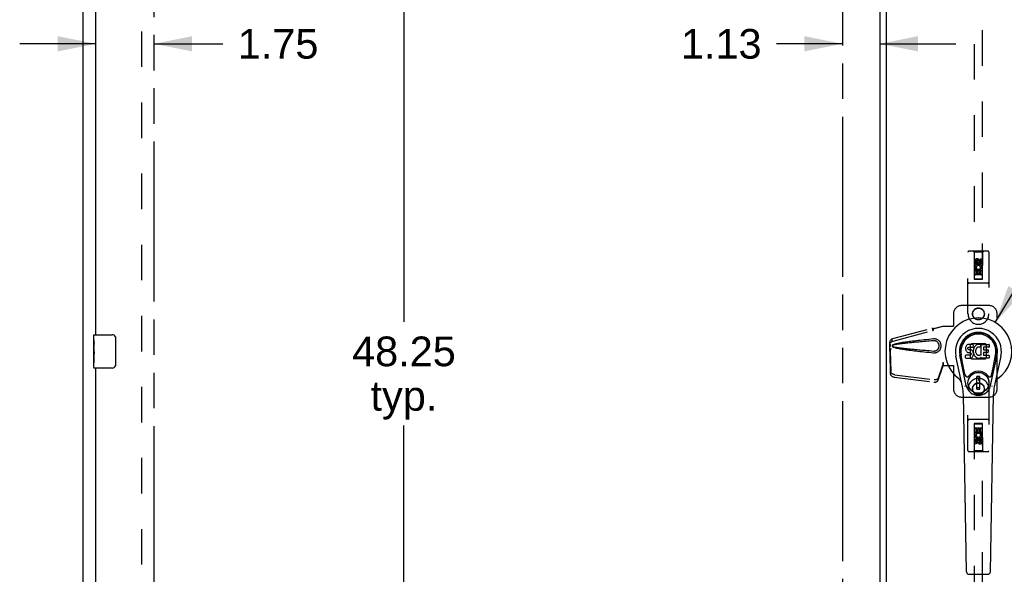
# Model space of a CAD drawing. Header units: inches. Extents: x 0 to 194, y 0 to 126.
# Tile 6 of 15: x 38 to 68, y 58 to 75. Entities that reach past the tile are written whole.
import ezdxf

# ---------------------------------------------------------------- set-up
doc = ezdxf.new("R2010")
doc.units = ezdxf.units.IN
doc.header["$LTSCALE"] = 10.674419
doc.header["$MEASUREMENT"] = 0
doc.linetypes.add('HIDDEN', pattern=[0.2, 0.1, -0.1])
doc.linetypes.add('PHANTOM', pattern=[0.8, 0.45, -0.05, 0.1, -0.05, 0.1, -0.05])
doc.layers.get('0').update_dxf_attribs({"linetype": 'CONTINUOUS'})
for name, color, linetype in [('02___PRT_ALL_AXES', 7, 'CONTINUOUS'), ('AVAILABLE_DOOR_SPACE', 7, 'CONTINUOUS'), ('DEFAULT_2', 8, 'HIDDEN'), ('DIMENSIONS', 7, 'CONTINUOUS')]:
    doc.layers.add(name, color=color, linetype=linetype)
doc.styles.get("Standard").update_dxf_attribs({"font": 'arial.ttf'})
doc.dimstyles.new('DIMSTYLE_3', dxfattribs={"dimtxt": 0.890486, "dimasz": 1.141649, "dimexe": 0.09, "dimexo": 0.07, "dimgap": 0.039, "dimtad": 0, "dimtih": 1, "dimtoh": 1, "dimzin": 4, "dimdsep": 46, "dimtxsty": 'Standard', "dimblk": '_FILLED', "dimblk1": '_FILLED', "dimblk2": '_FILLED', "dimcen": 0.09, "dimazin": 1, "dimtfac": 1, "dimtdec": 3, "dimtofl": 0, "dimtmove": 0, "dimatfit": 3, "dimldrblk": '_FILLED', "dimfxl": 1, "dimtolj": 1, "dimtzin": 4, "dimarcsym": 0})
doc.dimstyles.get("Standard").update_dxf_attribs({"dimtxt": 0.970402, "dimasz": 1.141649, "dimexe": 0.09, "dimexo": 0.07, "dimgap": 0.09, "dimtad": 0, "dimtih": 1, "dimtoh": 1, "dimdec": 3, "dimzin": 4, "dimdsep": 46, "dimtxsty": 'Standard', "dimblk": '_FILLED', "dimblk1": '_FILLED', "dimblk2": '_FILLED', "dimcen": 0.09, "dimadec": 3, "dimazin": 1, "dimtp": 0.001, "dimtm": 0.001, "dimtfac": 1, "dimtdec": 3, "dimtofl": 0, "dimtmove": 0, "dimatfit": 3, "dimldrblk": '_FILLED', "dimfxl": 1, "dimtolj": 1, "dimtzin": 4, "dimarcsym": 0})

# ---------------------------------------------------------------- blocks, each defined once
blk = doc.blocks.new('_FILLED')
at = {"color": 0, "linetype": 'ByBlock'}
blk.add_solid([(0, 0), (-1, 0.2), (-1, -0.2)], dxfattribs=at)
blk = doc.blocks.new('*D16')
at = {"layer": 'DIMENSIONS', "color": 2, "linetype": 'Continuous'}
for p, q in [((62.714, 74.073), (60.735, 74.073)), ((63.839, 74.073), (66.123, 74.073))]:
    blk.add_line(p, q, dxfattribs=at)
at = {"layer": 'DIMENSIONS', "color": 2, "linetype": 'Continuous', "xscale": 1.1416490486, "yscale": 1.1416490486, "zscale": 1.1416490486}
blk.add_blockref('_FILLED', (62.714, 74.073), dxfattribs=at)
at = {"layer": 'DIMENSIONS', "color": 2, "linetype": 'Continuous', "xscale": 1.1416490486, "yscale": 1.1416490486, "zscale": 1.1416490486, "rotation": 180}
blk.add_blockref('_FILLED', (63.839, 74.073), dxfattribs=at)
at = {"layer": 'DIMENSIONS', "color": 2, "linetype": 'Continuous', "insert": (60.29, 74.518), "char_height": 0.8905, "width": 2.41987, "attachment_point": 3, "line_spacing_factor": 0.9}
blk.add_mtext('1.13', dxfattribs=at)
blk = doc.blocks.new('*D18')
at = {"layer": 'DIMENSIONS', "color": 2, "linetype": 'Continuous'}
for p, q in [((40.308, 73.046), (40.308, 77.378)), ((40.308, 74.073), (38.025, 74.073)), ((42.058, 74.073), (44.124, 74.073))]:
    blk.add_line(p, q, dxfattribs=at)
at = {"layer": 'DIMENSIONS', "color": 2, "linetype": 'Continuous', "xscale": 1.1416490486, "yscale": 1.1416490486, "zscale": 1.1416490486}
blk.add_blockref('_FILLED', (40.308, 74.073), dxfattribs=at)
at = {"layer": 'DIMENSIONS', "color": 2, "linetype": 'Continuous', "xscale": 1.1416490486, "yscale": 1.1416490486, "zscale": 1.1416490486, "rotation": 180}
blk.add_blockref('_FILLED', (42.058, 74.073), dxfattribs=at)
at = {"layer": 'DIMENSIONS', "color": 2, "linetype": 'Continuous', "insert": (44.569, 74.518), "char_height": 0.8905, "width": 2.41987, "attachment_point": 1, "line_spacing_factor": 0.9}
blk.add_mtext('1.75', dxfattribs=at)
blk = doc.blocks.new('*D21')
at = {"layer": 'DIMENSIONS', "color": 2, "linetype": 'Continuous'}
for p, q in [((49.557, 88.963), (49.557, 65.728)), ((49.557, 40.713), (49.557, 62.612))]:
    blk.add_line(p, q, dxfattribs=at)
at = {"layer": 'DIMENSIONS', "color": 2, "linetype": 'Continuous', "xscale": 1.1416490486, "yscale": 1.1416490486, "zscale": 1.1416490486}
for p, rotation in [((49.557, 88.963), 90), ((49.557, 40.713), 270)]:
    blk.add_blockref('_FILLED', p, dxfattribs=dict(at, rotation=rotation))
at = {"layer": 'DIMENSIONS', "color": 2, "linetype": 'Continuous', "insert": (49.557, 65.283), "char_height": 0.8905, "width": 3.11174, "attachment_point": 2, "line_spacing_factor": 0.9}
blk.add_mtext('48.25\\Ptyp.', dxfattribs=at)

msp = doc.modelspace()

# ---------------------------------------------------------------- linework, layer by layer
at = {"color": 3, "linetype": 'Continuous'}
for p, q in [((39.933, 32.942), (39.933, 92.734)), ((63.839, 89.064), (63.839, 40.612)), ((64.027, 88.929), (64.027, 40.747)), ((40.308, 65.338), (40.308, 84.588)), ((40.308, 45.088), (40.308, 64.338))]:
    msp.add_line(p, q, dxfattribs=at)
at = {"color": 7, "linetype": 'Continuous'}
for p, q in [((40.248, 65.177), (40.248, 65.323)), ((40.263, 65.338), (40.803, 65.338)), ((40.903, 65.238), (40.903, 64.438)), ((66.442, 65.018), (66.428, 64.998)), ((66.45, 65.026), (66.442, 65.018)), ((66.46, 65.032), (66.45, 65.026)), ((66.481, 65.042), (66.46, 65.032)), ((66.505, 65.049), (66.481, 65.042)), ((66.644, 65.049), (66.505, 65.049)), ((66.646, 65.006), (66.644, 65.049)), ((66.722, 65.019), (66.706, 65.004)), ((66.74, 65.032), (66.722, 65.019)), ((66.761, 65.041), (66.74, 65.032)), ((66.782, 65.046), (66.761, 65.041)), ((66.805, 65.048), (66.782, 65.046)), ((66.827, 65.047), (66.805, 65.048)), ((66.838, 65.046), (66.827, 65.047)), ((66.849, 65.042), (66.838, 65.046)), ((66.869, 65.025), (66.843, 64.957)), ((66.867, 65.03), (66.849, 65.042)), ((66.878, 64.722), (66.878, 65.047)), ((66.878, 65.047), (67.114, 65.047)), ((67.119, 65.043), (67.119, 64.968)), ((40.248, 64.919), (40.248, 64.953)), ((40.248, 64.722), (40.248, 64.754)), ((66.432, 63.815), (66.239, 64.719)), ((66.288, 64.493), (66.243, 64.72)), ((66.355, 64.346), (66.281, 64.727)), ((66.413, 64.952), (66.412, 64.928)), ((66.412, 64.928), (66.412, 64.905)), ((66.412, 64.905), (66.416, 64.881)), ((66.419, 64.975), (66.413, 64.952)), ((66.414, 64.643), (66.414, 64.717)), ((66.416, 64.881), (66.425, 64.859)), ((66.428, 64.998), (66.419, 64.975)), ((66.478, 64.723), (66.419, 64.722)), ((66.425, 64.859), (66.438, 64.839)), ((66.438, 64.839), (66.454, 64.821)), ((66.454, 64.821), (66.474, 64.808)), ((66.474, 64.808), (66.485, 64.804)), ((66.539, 64.723), (66.478, 64.723)), ((66.483, 64.932), (66.485, 64.947)), ((66.483, 64.917), (66.483, 64.932)), ((66.483, 64.909), (66.483, 64.917)), ((66.486, 64.902), (66.483, 64.909)), ((66.485, 64.947), (66.489, 64.953)), ((66.485, 64.804), (66.497, 64.802)), ((66.49, 64.896), (66.486, 64.902)), ((66.489, 64.953), (66.494, 64.958)), ((66.496, 64.892), (66.49, 64.896)), ((66.494, 64.958), (66.509, 64.963)), ((66.511, 64.888), (66.496, 64.892)), ((66.497, 64.802), (66.544, 64.802)), ((66.509, 64.963), (66.524, 64.964)), ((66.535, 64.888), (66.511, 64.888)), ((66.524, 64.964), (66.636, 64.964)), ((66.559, 64.887), (66.535, 64.888)), ((66.554, 64.724), (66.539, 64.723)), ((66.544, 64.802), (66.552, 64.801)), ((66.552, 64.801), (66.559, 64.798)), ((66.56, 64.727), (66.554, 64.724)), ((66.582, 64.882), (66.559, 64.887)), ((66.559, 64.798), (66.565, 64.794)), ((66.566, 64.733), (66.56, 64.727)), ((66.565, 64.794), (66.57, 64.788)), ((66.575, 64.745), (66.566, 64.733)), ((66.57, 64.788), (66.576, 64.774)), ((66.578, 64.752), (66.575, 64.745)), ((66.576, 64.774), (66.579, 64.759)), ((66.579, 64.759), (66.578, 64.752)), ((66.593, 64.877), (66.582, 64.882)), ((66.603, 64.87), (66.593, 64.877)), ((66.62, 64.853), (66.603, 64.87)), ((66.633, 64.833), (66.62, 64.853)), ((66.643, 64.811), (66.633, 64.833)), ((66.635, 64.695), (66.644, 64.717)), ((66.636, 64.964), (66.642, 64.964)), ((66.642, 64.964), (66.644, 64.97)), ((66.649, 64.788), (66.643, 64.811)), ((66.644, 64.97), (66.645, 64.983)), ((66.648, 64.885), (66.644, 64.841)), ((66.644, 64.841), (66.645, 64.819)), ((66.644, 64.717), (66.65, 64.74)), ((66.645, 64.983), (66.646, 65.006)), ((66.645, 64.819), (66.648, 64.797)), ((66.653, 64.907), (66.648, 64.885)), ((66.648, 64.797), (66.652, 64.775)), ((66.652, 64.764), (66.649, 64.788)), ((66.65, 64.74), (66.652, 64.764)), ((66.652, 64.775), (66.66, 64.754)), ((66.659, 64.929), (66.653, 64.907)), ((66.667, 64.949), (66.659, 64.929)), ((66.66, 64.754), (66.681, 64.714)), ((66.678, 64.969), (66.667, 64.949)), ((66.691, 64.987), (66.678, 64.969)), ((66.706, 65.004), (66.691, 64.987)), ((66.714, 64.857), (66.713, 64.83)), ((66.713, 64.83), (66.715, 64.816)), ((66.717, 64.883), (66.714, 64.857)), ((66.715, 64.816), (66.718, 64.804)), ((66.721, 64.896), (66.717, 64.883)), ((66.718, 64.804), (66.728, 64.779)), ((66.727, 64.908), (66.721, 64.896)), ((66.741, 64.931), (66.727, 64.908)), ((66.728, 64.779), (66.741, 64.756)), ((66.749, 64.941), (66.741, 64.931)), ((66.741, 64.756), (66.75, 64.746)), ((66.76, 64.949), (66.749, 64.941)), ((66.75, 64.746), (66.76, 64.737)), ((66.785, 64.959), (66.76, 64.949)), ((66.76, 64.737), (66.771, 64.729)), ((66.771, 64.729), (66.784, 64.724)), ((66.784, 64.724), (66.797, 64.722)), ((66.798, 64.963), (66.785, 64.959)), ((66.797, 64.722), (66.81, 64.722)), ((66.811, 64.962), (66.798, 64.963)), ((66.81, 64.722), (66.823, 64.724)), ((66.824, 64.959), (66.811, 64.962)), ((66.823, 64.724), (66.836, 64.728)), ((66.837, 64.954), (66.824, 64.959)), ((66.836, 64.728), (66.848, 64.733)), ((66.848, 64.733), (66.859, 64.741)), ((66.866, 64.74), (66.878, 64.722)), ((66.948, 64.959), (66.948, 64.892)), ((66.949, 64.801), (66.949, 64.723)), ((67.114, 64.964), (66.952, 64.964)), ((66.952, 64.887), (67.083, 64.887)), ((67.083, 64.805), (66.953, 64.805)), ((66.953, 64.719), (67.115, 64.719)), ((67.088, 64.883), (67.088, 64.81)), ((67.164, 63.815), (67.356, 64.719)), ((67.24, 64.346), (67.315, 64.727)), ((67.308, 64.493), (67.352, 64.72)), ((40.248, 64.353), (40.248, 64.492)), ((66.321, 63.768), (66.124, 64.694)), ((66.419, 64.638), (66.563, 64.638)), ((66.563, 64.638), (66.575, 64.639)), ((66.575, 64.639), (66.586, 64.643)), ((66.586, 64.643), (66.606, 64.657)), ((66.606, 64.657), (66.623, 64.674)), ((66.623, 64.674), (66.63, 64.684)), ((66.63, 64.684), (66.635, 64.695)), ((66.681, 64.714), (66.693, 64.696)), ((66.693, 64.696), (66.708, 64.679)), ((66.708, 64.679), (66.725, 64.664)), ((66.725, 64.664), (66.742, 64.65)), ((66.742, 64.65), (66.752, 64.645)), ((66.752, 64.645), (66.763, 64.642)), ((66.763, 64.642), (66.784, 64.636)), ((66.784, 64.636), (66.806, 64.634)), ((66.806, 64.634), (66.829, 64.637)), ((66.829, 64.637), (66.85, 64.643)), ((66.85, 64.643), (66.869, 64.655)), ((66.869, 64.655), (66.869, 64.655)), ((66.879, 64.655), (66.869, 64.655)), ((66.879, 64.642), (66.879, 64.655)), ((67.115, 64.638), (66.884, 64.638)), ((67.12, 64.714), (67.12, 64.642)), ((67.472, 64.694), (67.274, 63.768)), ((40.803, 64.338), (40.263, 64.338)), ((66.403, 64.121), (66.355, 64.346)), ((67.192, 64.121), (67.24, 64.346)), ((66.843, 64.08), (66.753, 64.08)), ((66.753, 63.706), (66.753, 64.08)), ((66.753, 64.041), (66.843, 64.041)), ((66.804, 64.041), (66.804, 63.962)), ((66.843, 63.962), (66.804, 63.962)), ((66.843, 63.706), (66.843, 64.08)), ((66.44, 58.222), (66.347, 63.543)), ((66.843, 63.746), (66.753, 63.746)), ((66.753, 63.706), (66.843, 63.706)), ((67.156, 58.222), (67.249, 63.543)), ((66.519, 58.145), (67.077, 58.145))]:
    msp.add_line(p, q, dxfattribs=at)
for points in [[(40.896, 65.274), (40.898, 65.268), (40.9, 65.262), (40.901, 65.256), (40.902, 65.25), (40.903, 65.244), (40.903, 65.238)], [(40.903, 64.438), (40.903, 64.432), (40.902, 64.425), (40.901, 64.419), (40.9, 64.413), (40.898, 64.407), (40.896, 64.402)], [(66.4, 63.785), (66.398, 63.79), (66.396, 63.796), (66.395, 63.802), (66.394, 63.807)], [(67.202, 63.807), (67.201, 63.802), (67.199, 63.796), (67.198, 63.79), (67.196, 63.785)]]:
    msp.add_lwpolyline(points, dxfattribs=at)
for radius in [0.317, 0.313]:
    msp.add_circle((66.798, 63.893), radius, dxfattribs=at)
for centre, radius, start, end in [((66.798, 64.838), 1.004, 305.5066, 234.4934), ((40.263, 65.323), 0.015, 90, 180), ((40.803, 65.238), 0.1, 21.1999, 90), ((66.798, 64.838), 0.689, 347.9703, 192.0297), ((66.798, 64.838), 0.571, 347.9703, 192.0297), ((66.798, 64.828), 0.527, 348.9402, 191.0594), ((66.865, 65.027), 0.00448, 339.0016, 51.8729), ((67.114, 65.043), 0.00448, 0, 90), ((66.419, 64.717), 0.00448, 90, 180.0119), ((66.838, 64.959), 0.00448, 246.1578, 339.0016), ((66.862, 64.737), 0.00448, 34.0893, 127.3444), ((66.952, 64.959), 0.00448, 90, 180), ((66.952, 64.892), 0.00448, 180, 270), ((66.953, 64.801), 0.00448, 90, 180), ((66.953, 64.723), 0.00448, 180, 270), ((67.083, 64.883), 0.00448, 0, 90), ((67.083, 64.81), 0.00448, 270, 360), ((67.114, 64.968), 0.00448, 270, 360), ((67.115, 64.714), 0.00448, 0, 90), ((66.419, 64.643), 0.00483, 180, 270), ((66.884, 64.642), 0.00448, 180, 270), ((67.115, 64.642), 0.00448, 270, 360), ((40.263, 64.353), 0.015, 180, 270), ((40.803, 64.438), 0.1, 270, 338.7946), ((66.798, 63.893), 0.354, 35.4237, 144.5763), ((66.1, 63.86), 0.197, 12.0297, 54.4934), ((66.461, 64.133), 0.0591, 192.0297, 324.5763), ((67.135, 64.133), 0.0591, 215.4237, 347.9703), ((67.495, 63.86), 0.197, 125.5066, 167.9703), ((65.166, 63.522), 1.181, 1, 12.0297), ((66.798, 63.893), 0.374, 192.0297, 347.9703), ((68.43, 63.522), 1.181, 167.9703, 179), ((66.519, 58.224), 0.0787, 181, 270), ((67.077, 58.224), 0.0787, 270, 359)]:
    msp.add_arc(centre, radius, start, end, dxfattribs=at)
msp.add_ellipse((66.798, 64.828), major_axis=(0, 0.565), ratio=0.999848, start_param=-1.76365, end_param=1.76365, dxfattribs=at)
at = {"layer": '02___PRT_ALL_AXES', "color": 8, "linetype": 'HIDDEN'}
for p, q in [((66.691, 67.46), (66.691, 67.553)), ((66.734, 67.46), (66.691, 67.46)), ((66.734, 67.553), (66.734, 67.46)), ((66.777, 67.524), (66.777, 67.553)), ((66.818, 67.567), (66.818, 67.52)), ((66.862, 67.524), (66.862, 67.617)), ((66.862, 67.617), (66.904, 67.617)), ((66.904, 67.617), (66.904, 67.524)), ((66.691, 67.148), (66.691, 67.304)), ((66.691, 67.304), (66.869, 67.304)), ((66.734, 67.148), (66.691, 67.148)), ((66.739, 67.328), (66.7, 67.311)), ((66.734, 67.261), (66.734, 67.148)), ((66.776, 67.261), (66.734, 67.261)), ((66.776, 67.169), (66.776, 67.261)), ((66.818, 67.169), (66.776, 67.169)), ((66.818, 67.261), (66.818, 67.169)), ((66.862, 67.261), (66.818, 67.261)), ((66.869, 67.304), (66.85, 67.317)), ((66.862, 67.148), (66.862, 67.261)), ((66.904, 67.148), (66.862, 67.148)), ((66.894, 67.308), (66.892, 67.304)), ((66.892, 67.304), (66.904, 67.304)), ((66.904, 67.304), (66.904, 67.148)), ((66.691, 62.528), (66.734, 62.528)), ((66.691, 62.372), (66.691, 62.528)), ((66.704, 62.372), (66.691, 62.372)), ((66.702, 62.368), (66.704, 62.372)), ((66.904, 62.372), (66.727, 62.372)), ((66.727, 62.372), (66.745, 62.359)), ((66.734, 62.528), (66.734, 62.414)), ((66.734, 62.414), (66.777, 62.414)), ((66.777, 62.506), (66.82, 62.506)), ((66.777, 62.414), (66.777, 62.506)), ((66.82, 62.506), (66.82, 62.414)), ((66.82, 62.414), (66.862, 62.414)), ((66.856, 62.347), (66.895, 62.364)), ((66.862, 62.528), (66.904, 62.528)), ((66.862, 62.414), (66.862, 62.528)), ((66.904, 62.528), (66.904, 62.372)), ((66.691, 62.059), (66.691, 62.151)), ((66.734, 62.059), (66.691, 62.059)), ((66.734, 62.151), (66.734, 62.059)), ((66.777, 62.109), (66.777, 62.155)), ((66.818, 62.151), (66.818, 62.123)), ((66.862, 62.215), (66.904, 62.215)), ((66.862, 62.123), (66.862, 62.215)), ((66.904, 62.215), (66.904, 62.123))]:
    msp.add_line(p, q, dxfattribs=at)
at = {"layer": '02___PRT_ALL_AXES', "color": 7, "linetype": 'Continuous'}
for p, q in [((40.248, 65.177), (40.248, 65.323)), ((40.248, 64.919), (40.248, 65.176)), ((40.254, 65.121), (40.248, 65.121)), ((40.255, 64.953), (40.255, 65.089)), ((40.248, 64.953), (40.255, 64.953)), ((40.248, 64.353), (40.248, 64.917)), ((40.25, 64.89), (40.248, 64.89)), ((40.248, 64.758), (40.254, 64.758)), ((40.248, 64.722), (40.255, 64.722)), ((40.249, 64.892), (40.251, 64.87)), ((40.255, 64.492), (40.255, 64.722)), ((40.248, 64.66), (40.255, 64.66)), ((40.248, 64.492), (40.255, 64.492))]:
    msp.add_line(p, q, dxfattribs=at)
for points in [[(40.248, 65.177), (40.248, 65.173), (40.249, 65.169), (40.249, 65.163), (40.25, 65.157), (40.251, 65.15), (40.252, 65.143), (40.253, 65.134), (40.253, 65.126)], [(40.253, 65.126), (40.254, 65.117), (40.255, 65.108), (40.255, 65.099), (40.255, 65.089)], [(40.248, 64.919), (40.248, 64.911), (40.249, 64.902), (40.249, 64.892)], [(40.251, 64.87), (40.252, 64.858), (40.253, 64.846), (40.254, 64.834), (40.255, 64.821), (40.255, 64.809), (40.255, 64.796), (40.255, 64.783), (40.255, 64.77), (40.254, 64.758), (40.253, 64.745), (40.252, 64.733)]]:
    msp.add_lwpolyline(points, dxfattribs=at)
at = {"layer": '02___PRT_ALL_AXES', "color": 8, "linetype": 'HIDDEN'}
for centre, radius in [((66.798, 67.51), 0.085), ((66.798, 65.963), 0.172), ((66.798, 63.713), 0.172), ((66.798, 62.166), 0.085)]:
    msp.add_circle(centre, radius, dxfattribs=at)
for centre, radius, start, end in [((66.756, 67.553), 0.0644, 12.2995, 180.0775), ((66.798, 67.354), 0.107, 334.2636, 203.4027), ((66.756, 67.553), 0.0219, 359.9011, 180), ((66.798, 67.354), 0.0639, 324.8895, 203.4026), ((66.841, 67.524), 0.0635, 180, 360), ((66.84, 67.524), 0.0219, 190.307, 360), ((66.798, 62.322), 0.107, 154.2636, 23.4027), ((66.798, 62.322), 0.0639, 144.8895, 23.4026), ((66.755, 62.151), 0.0635, 0, 180), ((66.756, 62.151), 0.0219, 10.307, 180), ((66.84, 62.123), 0.0644, 192.2995, 0.0775), ((66.84, 62.123), 0.0219, 179.9011, 360)]:
    msp.add_arc(centre, radius, start, end, dxfattribs=at)
at = {"layer": '02___PRT_ALL_AXES', "color": 7, "linetype": 'Continuous'}
msp.add_ellipse((40.511, 64.754), major_axis=(0.263, 0), ratio=0.432808, start_param=3.141593, end_param=3.321581, dxfattribs=at)
at = {"layer": 'AVAILABLE_DOOR_SPACE', "color": 4, "linetype": 'PHANTOM'}
for p, q in [((42.058, 40.713), (42.058, 88.963)), ((62.714, 88.963), (62.714, 40.713))]:
    msp.add_line(p, q, dxfattribs=at)
at = {"layer": 'DEFAULT_2', "color": 8, "linetype": 'HIDDEN'}
for p, q in [((41.683, 89.39), (41.683, 40.286)), ((66.673, 89.01), (66.673, 67.008)), ((66.923, 67.008), (66.923, 89.01)), ((66.485, 65.963), (66.485, 67.82)), ((67.08, 67.85), (66.515, 67.85)), ((66.668, 67.82), (66.638, 67.85)), ((66.668, 67.82), (66.671, 67.01)), ((66.928, 67.82), (66.668, 67.82)), ((66.924, 67.01), (66.928, 67.82)), ((66.928, 67.82), (66.958, 67.85)), ((67.11, 67.82), (67.11, 65.963)), ((66.798, 67.582), (66.735, 67.546)), ((66.735, 67.546), (66.735, 67.474)), ((66.735, 67.546), (66.745, 67.54)), ((66.735, 67.474), (66.745, 67.479)), ((66.735, 67.474), (66.798, 67.438)), ((66.798, 67.57), (66.745, 67.54)), ((66.745, 67.54), (66.745, 67.479)), ((66.745, 67.479), (66.798, 67.449)), ((66.798, 67.582), (66.798, 67.57)), ((66.86, 67.546), (66.798, 67.582)), ((66.85, 67.54), (66.798, 67.57)), ((66.798, 67.449), (66.85, 67.479)), ((66.798, 67.438), (66.86, 67.474)), ((66.798, 67.438), (66.798, 67.449)), ((66.86, 67.546), (66.85, 67.54)), ((66.85, 67.479), (66.85, 67.54)), ((66.86, 67.474), (66.85, 67.479)), ((66.86, 67.474), (66.86, 67.546)), ((66.925, 67.26), (66.67, 67.26)), ((66.883, 67.135), (66.713, 67.135)), ((67.08, 66.885), (66.515, 66.885)), ((66.671, 67.01), (66.924, 67.01)), ((66.673, 67.011), (66.923, 67.011)), ((66.673, 67.008), (66.923, 67.008)), ((67.11, 66.213), (66.298, 66.213)), ((66.048, 65.963), (66.048, 65.61)), ((67.36, 63.713), (67.36, 65.963)), ((66.043, 65.593), (66.048, 65.61)), ((66.051, 65.593), (66.048, 65.61)), ((64.227, 65.22), (65.418, 65.54)), ((64.241, 65.149), (65.431, 65.469)), ((65.419, 65.537), (65.418, 65.54)), ((65.431, 65.469), (65.418, 65.54)), ((65.419, 65.537), (65.433, 65.465)), ((65.433, 65.465), (65.431, 65.469)), ((65.458, 65.52), (65.73, 65.593)), ((65.465, 65.52), (65.458, 65.52)), ((65.465, 65.52), (65.738, 65.593)), ((65.73, 65.593), (66.051, 65.593)), ((64.14, 65.041), (64.142, 65.063)), ((64.14, 64.84), (64.14, 65.041)), ((64.146, 65.041), (64.14, 65.041)), ((64.146, 65.04), (64.147, 65.039)), ((64.147, 65.039), (64.147, 65.038)), ((64.147, 65.038), (64.147, 65.036)), ((64.147, 65.036), (64.148, 65.024)), ((64.148, 65.024), (64.149, 65.006)), ((64.161, 65.022), (64.168, 65.047)), ((64.194, 65.207), (64.208, 65.136)), ((65.477, 65.212), (65.454, 65.211)), ((66.56, 65.039), (66.596, 65.075)), ((66.56, 64.636), (66.56, 65.039)), ((66.596, 65.075), (66.999, 65.075)), ((66.999, 65.075), (67.035, 65.039)), ((67.035, 65.039), (67.035, 64.636)), ((64.148, 64.851), (64.135, 64.78)), ((64.136, 64.79), (64.135, 64.78)), ((64.135, 64.78), (64.154, 64.165)), ((64.137, 64.8), (64.136, 64.79)), ((64.146, 64.868), (64.137, 64.811)), ((64.137, 64.811), (64.137, 64.8)), ((64.162, 64.922), (64.14, 64.84)), ((64.14, 64.84), (64.146, 64.84)), ((64.148, 64.851), (64.168, 64.236)), ((64.149, 65.006), (64.15, 64.994)), ((64.15, 64.994), (64.151, 64.984)), ((64.17, 64.922), (64.168, 64.915)), ((65.599, 64.042), (65.731, 64.426)), ((65.718, 64.355), (65.731, 64.426)), ((65.727, 64.421), (65.723, 64.393)), ((65.73, 64.5), (65.73, 64.49)), ((65.73, 64.5), (65.73, 64.413)), ((65.73, 64.5), (65.738, 64.5)), ((65.73, 64.49), (65.73, 64.46)), ((65.731, 64.442), (65.731, 64.436)), ((65.738, 64.5), (65.738, 64.413)), ((66.596, 64.6), (66.56, 64.636)), ((66.999, 64.6), (66.596, 64.6)), ((67.035, 64.636), (66.999, 64.6)), ((64.285, 64.137), (65.473, 63.985)), ((65.586, 63.971), (65.718, 64.355)), ((65.723, 64.393), (65.718, 64.355)), ((65.73, 64.413), (66.051, 64.413)), ((66.043, 64.413), (66.048, 64.396)), ((66.051, 64.413), (66.048, 64.396)), ((66.048, 64.396), (66.048, 63.713)), ((64.272, 64.066), (65.459, 63.914)), ((66.485, 61.856), (66.485, 63.713)), ((67.11, 63.713), (67.11, 61.856)), ((66.298, 63.463), (67.11, 63.463)), ((67.08, 62.791), (66.515, 62.791)), ((66.671, 62.666), (66.668, 61.856)), ((66.671, 62.666), (66.924, 62.666)), ((66.923, 62.668), (66.673, 62.668)), ((66.673, 62.668), (66.673, 40.666)), ((66.923, 62.664), (66.673, 62.664)), ((66.923, 40.666), (66.923, 62.668)), ((66.928, 61.856), (66.924, 62.666)), ((66.67, 62.416), (66.925, 62.416)), ((66.713, 62.541), (66.883, 62.541)), ((66.798, 62.238), (66.735, 62.202)), ((66.735, 62.202), (66.745, 62.196)), ((66.735, 62.202), (66.735, 62.13)), ((66.735, 62.13), (66.745, 62.136)), ((66.735, 62.13), (66.798, 62.094)), ((66.798, 62.227), (66.745, 62.196)), ((66.745, 62.196), (66.745, 62.136)), ((66.745, 62.136), (66.798, 62.105)), ((66.86, 62.202), (66.798, 62.238)), ((66.798, 62.238), (66.798, 62.227)), ((66.85, 62.196), (66.798, 62.227)), ((66.798, 62.105), (66.85, 62.136)), ((66.798, 62.094), (66.86, 62.13)), ((66.798, 62.094), (66.798, 62.105)), ((66.86, 62.202), (66.85, 62.196)), ((66.85, 62.136), (66.85, 62.196)), ((66.86, 62.13), (66.85, 62.136)), ((66.86, 62.13), (66.86, 62.202)), ((67.08, 61.826), (66.515, 61.826)), ((66.668, 61.856), (66.638, 61.826)), ((66.928, 61.856), (66.668, 61.856)), ((66.928, 61.856), (66.958, 61.826))]:
    msp.add_line(p, q, dxfattribs=at)
for points in [[(65.419, 65.537), (65.423, 65.534), (65.426, 65.533), (65.429, 65.531), (65.432, 65.53), (65.434, 65.529), (65.437, 65.528), (65.439, 65.527), (65.442, 65.527)], [(65.433, 65.465), (65.435, 65.467), (65.438, 65.469), (65.44, 65.471), (65.442, 65.473), (65.443, 65.476), (65.445, 65.478), (65.446, 65.481), (65.447, 65.484), (65.449, 65.487), (65.449, 65.49), (65.45, 65.494), (65.451, 65.497), (65.452, 65.501), (65.453, 65.505), (65.454, 65.509), (65.455, 65.513)], [(65.442, 65.527), (65.446, 65.526), (65.449, 65.525), (65.452, 65.524), (65.455, 65.523), (65.458, 65.522), (65.462, 65.521), (65.465, 65.52)], [(65.455, 65.513), (65.456, 65.516), (65.458, 65.52)], [(65.455, 65.513), (65.456, 65.514), (65.457, 65.517), (65.459, 65.518), (65.461, 65.519), (65.463, 65.52)], [(64.142, 65.063), (64.143, 65.07), (64.146, 65.078), (64.149, 65.086), (64.154, 65.095), (64.159, 65.102), (64.167, 65.11), (64.175, 65.117), (64.185, 65.124), (64.196, 65.13), (64.208, 65.136)], [(64.144, 65.1), (64.144, 65.094), (64.144, 65.086), (64.143, 65.079), (64.143, 65.072), (64.142, 65.067), (64.142, 65.063)], [(64.144, 65.1), (64.144, 65.114), (64.146, 65.13), (64.149, 65.145), (64.154, 65.159), (64.16, 65.172), (64.168, 65.183), (64.176, 65.193), (64.185, 65.201), (64.194, 65.207)], [(64.145, 65.081), (64.144, 65.098), (64.144, 65.1)], [(64.151, 64.984), (64.151, 65), (64.15, 65.016), (64.148, 65.032), (64.147, 65.049), (64.146, 65.065), (64.145, 65.081)], [(64.146, 65.041), (64.146, 65.041), (64.146, 65.041), (64.146, 65.041), (64.146, 65.04), (64.146, 65.04)], [(64.151, 64.984), (64.153, 64.991), (64.154, 64.997), (64.156, 65.003), (64.157, 65.009), (64.159, 65.016), (64.161, 65.022)], [(64.194, 65.207), (64.202, 65.211), (64.21, 65.215), (64.219, 65.218), (64.227, 65.22)], [(64.208, 65.136), (64.216, 65.14), (64.224, 65.144), (64.232, 65.147), (64.241, 65.149)], [(64.236, 65.038), (64.23, 65.035), (64.224, 65.031), (64.22, 65.026), (64.216, 65.021), (64.214, 65.015), (64.212, 65.009), (64.211, 65.003), (64.212, 64.997), (64.213, 64.991), (64.216, 64.985), (64.22, 64.98), (64.224, 64.975), (64.23, 64.971), (64.236, 64.968)], [(64.236, 65.027), (64.23, 65.025), (64.226, 65.023), (64.222, 65.019), (64.219, 65.016), (64.217, 65.012), (64.216, 65.007), (64.215, 65.003), (64.216, 64.998), (64.217, 64.994), (64.219, 64.99), (64.222, 64.986), (64.226, 64.983), (64.231, 64.98), (64.236, 64.979)], [(65.454, 65.211), (65.379, 65.203), (65.307, 65.196), (65.237, 65.189), (65.171, 65.182), (65.107, 65.175), (65.046, 65.168), (64.987, 65.162), (64.93, 65.155), (64.876, 65.149), (64.824, 65.142), (64.774, 65.136), (64.727, 65.13), (64.681, 65.124), (64.637, 65.118), (64.595, 65.112), (64.554, 65.106), (64.515, 65.1), (64.478, 65.094), (64.443, 65.088), (64.409, 65.082), (64.376, 65.075), (64.345, 65.069), (64.316, 65.062), (64.287, 65.055), (64.261, 65.046), (64.236, 65.038)], [(65.454, 65.157), (65.391, 65.152), (65.329, 65.147), (65.27, 65.142), (65.213, 65.137), (65.159, 65.132), (65.106, 65.128), (65.055, 65.123), (65.006, 65.119), (64.959, 65.114), (64.914, 65.11), (64.871, 65.106), (64.83, 65.102), (64.79, 65.099), (64.753, 65.095), (64.717, 65.091), (64.682, 65.088), (64.65, 65.084), (64.618, 65.081), (64.588, 65.078), (64.559, 65.075), (64.531, 65.072), (64.503, 65.068), (64.476, 65.065), (64.449, 65.062), (64.422, 65.058), (64.396, 65.055), (64.369, 65.051), (64.342, 65.047), (64.315, 65.043), (64.288, 65.038), (64.262, 65.033), (64.236, 65.027)], [(65.454, 64.795), (65.477, 64.794), (65.499, 64.795), (65.522, 64.799), (65.543, 64.806), (65.564, 64.815), (65.584, 64.826), (65.603, 64.839), (65.619, 64.854), (65.633, 64.87), (65.645, 64.886), (65.655, 64.902), (65.663, 64.919), (65.67, 64.936), (65.674, 64.952), (65.678, 64.969), (65.68, 64.986), (65.681, 65.003), (65.68, 65.019), (65.678, 65.036), (65.674, 65.053), (65.67, 65.07), (65.663, 65.086), (65.655, 65.103), (65.645, 65.12), (65.633, 65.136), (65.619, 65.151), (65.603, 65.166), (65.584, 65.18), (65.564, 65.191), (65.543, 65.2), (65.522, 65.206), (65.499, 65.21), (65.477, 65.212)], [(65.454, 64.848), (65.463, 64.848), (65.473, 64.848), (65.482, 64.849), (65.491, 64.85), (65.501, 64.852), (65.51, 64.854), (65.519, 64.857), (65.527, 64.861), (65.536, 64.865), (65.544, 64.869), (65.552, 64.875), (65.56, 64.881), (65.569, 64.888), (65.577, 64.896), (65.584, 64.905), (65.592, 64.915), (65.598, 64.926), (65.604, 64.937), (65.609, 64.948), (65.612, 64.959), (65.615, 64.97), (65.617, 64.981), (65.618, 64.992), (65.618, 65.002), (65.618, 65.012), (65.617, 65.023), (65.615, 65.034), (65.613, 65.044), (65.609, 65.056), (65.605, 65.067), (65.599, 65.078), (65.593, 65.089), (65.586, 65.099), (65.578, 65.109), (65.57, 65.117), (65.561, 65.124), (65.553, 65.13), (65.545, 65.136), (65.536, 65.141), (65.528, 65.145), (65.519, 65.148), (65.51, 65.151), (65.501, 65.154), (65.492, 65.156), (65.482, 65.157), (65.473, 65.158), (65.463, 65.158), (65.454, 65.157)], [(64.17, 64.922), (64.164, 64.902), (64.159, 64.883), (64.153, 64.864), (64.148, 64.846), (64.143, 64.828), (64.137, 64.811)], [(64.162, 64.922), (64.159, 64.912), (64.157, 64.903), (64.154, 64.893), (64.151, 64.884), (64.149, 64.876), (64.146, 64.868)], [(64.146, 64.868), (64.147, 64.865), (64.147, 64.862), (64.147, 64.859), (64.148, 64.857), (64.148, 64.854), (64.148, 64.851)], [(64.236, 64.979), (64.262, 64.973), (64.288, 64.967), (64.315, 64.963), (64.342, 64.959), (64.369, 64.955), (64.395, 64.951), (64.422, 64.947), (64.449, 64.944), (64.476, 64.941), (64.503, 64.937), (64.53, 64.934), (64.558, 64.931), (64.588, 64.928), (64.618, 64.925), (64.649, 64.921), (64.682, 64.918), (64.716, 64.914), (64.752, 64.911), (64.79, 64.907), (64.829, 64.903), (64.87, 64.899), (64.914, 64.895), (64.959, 64.891), (65.005, 64.887), (65.054, 64.883), (65.105, 64.878), (65.158, 64.874), (65.213, 64.869), (65.27, 64.864), (65.329, 64.859), (65.39, 64.854), (65.454, 64.848)], [(64.236, 64.968), (64.26, 64.959), (64.287, 64.951), (64.314, 64.944), (64.344, 64.937), (64.374, 64.931), (64.406, 64.925), (64.44, 64.918), (64.475, 64.912), (64.512, 64.906), (64.551, 64.9), (64.591, 64.894), (64.633, 64.888), (64.677, 64.882), (64.723, 64.876), (64.77, 64.87), (64.82, 64.864), (64.872, 64.857), (64.927, 64.851), (64.983, 64.844), (65.042, 64.838), (65.104, 64.831), (65.168, 64.824), (65.235, 64.817), (65.305, 64.81), (65.378, 64.802), (65.454, 64.795)], [(65.73, 64.473), (65.73, 64.465), (65.73, 64.452), (65.728, 64.438), (65.727, 64.422), (65.725, 64.404), (65.723, 64.393)], [(65.738, 64.5), (65.735, 64.48), (65.732, 64.46), (65.73, 64.44), (65.727, 64.421)], [(65.73, 64.46), (65.73, 64.451), (65.731, 64.442)], [(65.731, 64.436), (65.731, 64.434), (65.731, 64.431), (65.731, 64.429), (65.731, 64.426)], [(64.154, 64.165), (64.155, 64.154), (64.159, 64.143), (64.164, 64.131), (64.17, 64.121), (64.179, 64.111), (64.189, 64.101), (64.2, 64.092), (64.213, 64.085), (64.227, 64.078), (64.241, 64.073), (64.256, 64.069), (64.272, 64.066)], [(64.285, 64.137), (64.27, 64.14), (64.255, 64.144), (64.24, 64.149), (64.227, 64.156), (64.214, 64.163), (64.203, 64.172), (64.193, 64.182), (64.184, 64.192), (64.177, 64.202), (64.172, 64.214), (64.169, 64.225), (64.168, 64.236)], [(65.459, 63.914), (65.473, 63.912), (65.487, 63.912), (65.501, 63.914), (65.515, 63.916), (65.527, 63.92), (65.539, 63.924), (65.55, 63.93), (65.56, 63.937), (65.569, 63.944), (65.576, 63.953), (65.582, 63.962), (65.586, 63.971)], [(65.599, 64.042), (65.595, 64.033), (65.589, 64.024), (65.582, 64.015), (65.574, 64.008), (65.564, 64.001), (65.553, 63.995), (65.541, 63.991), (65.528, 63.987), (65.515, 63.985), (65.501, 63.984), (65.487, 63.984), (65.473, 63.985)]]:
    msp.add_lwpolyline(points, dxfattribs=at)
for centre, radius in [((66.798, 67.51), 0.0845), ((66.798, 65.963), 0.18), ((66.798, 63.713), 0.18), ((66.798, 62.166), 0.0845)]:
    msp.add_circle(centre, radius, dxfattribs=at)
for centre, radius, start, end in [((66.515, 67.82), 0.03, 90, 180), ((67.08, 67.82), 0.03, 0, 90), ((66.713, 67.095), 0.04, 90, 180), ((66.883, 67.095), 0.04, 0, 90), ((66.515, 66.915), 0.03, 180, 270), ((66.713, 67.05), 0.04, 180, 270), ((66.883, 67.05), 0.04, 270, 360), ((67.08, 66.915), 0.03, 270, 360), ((66.298, 65.963), 0.25, 90, 180), ((67.11, 65.963), 0.25, 0, 90), ((66.798, 65.963), 0.312, 180, 360), ((66.798, 63.713), 0.312, 0, 180), ((66.298, 63.713), 0.25, 180, 270), ((67.11, 63.713), 0.25, 270, 360), ((66.515, 62.761), 0.03, 90, 180), ((66.713, 62.626), 0.04, 90, 180), ((66.883, 62.626), 0.04, 0, 90), ((67.08, 62.761), 0.03, 0, 90), ((66.713, 62.581), 0.04, 180, 270), ((66.883, 62.581), 0.04, 270, 360), ((66.515, 61.856), 0.03, 180, 270), ((67.08, 61.856), 0.03, 270, 360)]:
    msp.add_arc(centre, radius, start, end, dxfattribs=at)
msp.add_ellipse((64.166, 64.915), major_axis=(0.02, 0.0746), ratio=0.018459, start_param=-3.136658, end_param=-1.565862, dxfattribs=at)

# ---------------------------------------------------------------- dimensions: what is measured, and where the dimension line sits
at = {"layer": 'DIMENSIONS', "color": 2, "linetype": 'Continuous'}
dim = msp.add_linear_dim(base=(40.308, 74.073), p1=(42.058, 88.963), p2=(40.308, 77.448), angle=180, dimstyle='DIMSTYLE_3', dxfattribs=at)
dim.commit()
dim.dimension.update_dxf_attribs({"geometry": '*D18', "text_midpoint": (45.821, 74.068), "dimtype": 160})
dim = msp.add_linear_dim(base=(49.557, 40.713), p1=(62.714, 88.963), p2=(62.714, 40.713), angle=270, text='<>\\Ptyp.', dimstyle='DIMSTYLE_3', dxfattribs=at)
dim.commit()
dim.dimension.update_dxf_attribs({"geometry": '*D21', "text_midpoint": (49.557, 64.17), "dimtype": 160})
dim = msp.add_linear_dim(base=(63.839322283, 74.07309519), p1=(62.714322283, 40.712822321), p2=(63.839322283, 40.536622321), dimstyle='DIMSTYLE_3', dxfattribs=at)
dim.commit()
dim.dimension.update_dxf_attribs({"geometry": '*D16', "text_midpoint": (59.118347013, 74.06812877), "dimtype": 160})

# ---------------------------------------------------------------- leaders
at = {"layer": 'DIMENSIONS', "color": 2, "linetype": 'Continuous', "annotation_type": 0, "has_hookline": 1, "hookline_direction": 1, "text_width": 7.09}
msp.add_leader([(67.305, 65.704), (68.611, 67.89), (69.395, 67.89)], dimstyle='Standard', override={"dimtad": 0}, dxfattribs=at)

doc.saveas('drawing.dxf')
